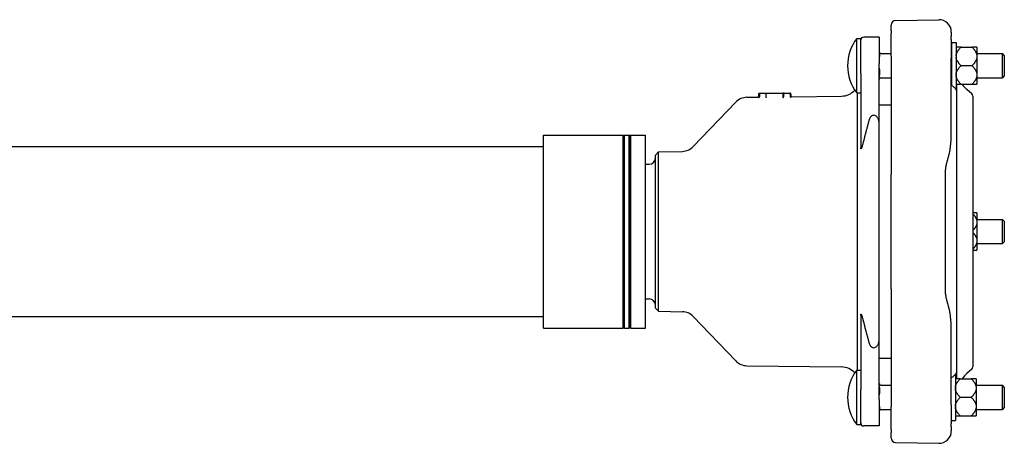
# Model space of a CAD drawing. Header units: millimetres. Extents: x 655 to 4940, y 478 to 1373.
# Tile 3 of 4: x 1120 to 1758, y 1098 to 1373. Entities that reach past the tile are written whole.
import ezdxf

# ---------------------------------------------------------------- set-up
doc = ezdxf.new("R2010")
doc.units = ezdxf.units.MM
doc.layers.add('DETAIL', color=2, linetype='Continuous')

msp = doc.modelspace()

# ---------------------------------------------------------------- linework, layer by layer
at = {"layer": 'DETAIL'}
for p, q in [((1687.36, 1372.34), (1715.27, 1372.82)), ((1684.41, 1365.81), (1684.41, 1369.34)), ((1684.41, 1365.81), (1684.41, 1363.82)), ((1662.12, 1325.44), (1662.12, 1360.64)), ((1662.12, 1360.64), (1664.74, 1360.64)), ((1664.74, 1337.95), (1664.74, 1360.64)), ((1676.74, 1361.56), (1666.74, 1361.56)), ((1676.74, 1361.56), (1676.74, 1344.35)), ((1684.41, 1349.22), (1684.41, 1363.82)), ((1723.41, 1364.83), (1723.41, 1361.91)), ((1723.41, 1359.91), (1723.41, 1361.91)), ((1723.41, 1359.91), (1723.41, 1347.82)), ((1723.52, 1358.04), (1723.52, 1330.45)), ((1723.52, 1358.04), (1726.52, 1358.04)), ((1726.52, 1358.04), (1726.52, 1328.04)), ((1729.72, 1355.03), (1726.52, 1355.03)), ((1729.72, 1355.03), (1736.82, 1355.03)), ((1740.02, 1355.03), (1736.82, 1355.03)), ((1740.02, 1355.03), (1740.02, 1349.41)), ((1677.74, 1350.89), (1684.41, 1350.89)), ((1684.41, 1349.22), (1684.41, 1272.73)), ((1723.41, 1350.89), (1723.52, 1350.89)), ((1723.41, 1300.02), (1723.41, 1347.82)), ((1740.02, 1350.89), (1756.52, 1350.89)), ((1740.02, 1349.41), (1740.02, 1348.65)), ((1740.02, 1348.65), (1740.02, 1337.42)), ((1756.52, 1335.19), (1756.52, 1350.89)), ((1757.74, 1349.67), (1756.52, 1350.89)), ((1757.74, 1349.67), (1757.74, 1336.41)), ((1676.74, 1305.45), (1676.74, 1344.35)), ((1736.82, 1343.04), (1729.72, 1343.04)), ((1664.74, 1337.95), (1664.74, 1289.81)), ((1677.74, 1335.19), (1684.41, 1335.19)), ((1723.41, 1335.19), (1723.52, 1335.19)), ((1740.02, 1337.42), (1740.02, 1336.66)), ((1740.02, 1336.66), (1740.02, 1331.04)), ((1740.02, 1335.19), (1756.52, 1335.19)), ((1757.74, 1336.41), (1756.52, 1335.19)), ((1726.21, 1328.04), (1726.52, 1328.04)), ((1726.52, 1331.04), (1729.72, 1331.04)), ((1726.87, 1331.04), (1726.87, 1327.05)), ((1726.87, 1327.05), (1726.87, 1144.27)), ((1729.72, 1331.04), (1736.82, 1331.04)), ((1736.7, 1324.74), (1733.55, 1327.54)), ((1736.82, 1331.04), (1740.02, 1331.04)), ((1590.93, 1322.55), (1598.02, 1322.64)), ((1598.52, 1324.65), (1598.52, 1323.14)), ((1599.02, 1325.15), (1599.59, 1325.15)), ((1599.09, 1324.65), (1599.09, 1322.84)), ((1599.59, 1325.15), (1603.4, 1325.15)), ((1603.4, 1325.15), (1614.55, 1325.15)), ((1603.56, 1322.73), (1603.56, 1324.65)), ((1614.47, 1322.85), (1614.47, 1324.65)), ((1614.47, 1322.85), (1614.47, 1322.85)), ((1615.16, 1325.15), (1614.55, 1325.15)), ((1614.82, 1322.82), (1614.82, 1324.65)), ((1615.16, 1325.15), (1618.44, 1325.15)), ((1618.44, 1325.15), (1619.02, 1325.15)), ((1618.94, 1324.65), (1618.94, 1323.11)), ((1619.52, 1324.65), (1619.52, 1323.43)), ((1620.02, 1322.93), (1652.25, 1323.34)), ((1662.12, 1325.44), (1664.74, 1325.44)), ((1662.59, 1145.86), (1662.59, 1325.44)), ((1737.37, 1323.24), (1737.37, 1148.05)), ((1556.25, 1290.65), (1583.84, 1319.47)), ((1676.74, 1317.65), (1683.41, 1317.65)), ((1683.41, 1317.65), (1684.41, 1317.65)), ((1676.73, 1305.45), (1676.74, 1305.45)), ((1676.74, 1165.85), (1676.74, 1305.45)), ((1459.31, 1173.15), (1459.31, 1298.15)), ((1459.31, 1298.15), (1510.81, 1298.15)), ((1510.81, 1173.15), (1510.81, 1298.15)), ((1511.31, 1297.65), (1510.81, 1298.15)), ((1511.31, 1297.65), (1511.81, 1298.15)), ((1511.31, 1173.65), (1511.31, 1297.65)), ((1511.81, 1173.15), (1511.81, 1298.15)), ((1511.81, 1298.15), (1514.81, 1298.15)), ((1514.81, 1173.15), (1514.81, 1298.15)), ((1515.31, 1297.65), (1514.81, 1298.15)), ((1515.31, 1297.65), (1515.81, 1298.15)), ((1515.31, 1173.65), (1515.31, 1297.65)), ((1515.81, 1173.15), (1515.81, 1298.15)), ((1515.81, 1298.15), (1525.31, 1298.15)), ((1525.31, 1173.15), (1525.31, 1298.15)), ((1023.31, 1290.65), (1459.31, 1290.65)), ((1531.74, 1285.2), (1533.78, 1287.24)), ((1531.74, 1186.1), (1531.74, 1285.2)), ((1533.78, 1287.24), (1549.24, 1287.56)), ((1533.78, 1184.05), (1533.78, 1287.24)), ((1525.31, 1279.27), (1527.74, 1279.27)), ((1684.41, 1198.6), (1684.41, 1272.73)), ((1740.02, 1247.64), (1737.37, 1247.64)), ((1740.02, 1247.64), (1740.02, 1242.03)), ((1740.02, 1243.5), (1756.52, 1243.5)), ((1740.02, 1242.03), (1740.02, 1241.27)), ((1740.02, 1241.27), (1740.02, 1230.03)), ((1756.52, 1227.8), (1756.52, 1243.5)), ((1757.74, 1242.28), (1756.52, 1243.5)), ((1757.74, 1242.28), (1757.74, 1229.02)), ((1740.02, 1230.03), (1740.02, 1229.27)), ((1740.02, 1229.27), (1740.02, 1223.65)), ((1740.02, 1227.8), (1756.52, 1227.8)), ((1757.74, 1229.02), (1756.52, 1227.8)), ((1737.37, 1223.65), (1740.02, 1223.65)), ((1684.41, 1198.6), (1684.41, 1122.1)), ((1525.31, 1192.02), (1527.74, 1192.02)), ((1023.31, 1180.65), (1459.31, 1180.65)), ((1531.74, 1186.1), (1533.78, 1184.05)), ((1533.78, 1184.05), (1549.24, 1183.73)), ((1556.25, 1180.65), (1583.84, 1151.83)), ((1664.74, 1181.49), (1664.74, 1133.35)), ((1511.31, 1173.65), (1510.81, 1173.15)), ((1511.31, 1173.65), (1511.81, 1173.15)), ((1515.31, 1173.65), (1514.81, 1173.15)), ((1515.31, 1173.65), (1515.81, 1173.15)), ((1459.31, 1173.15), (1510.81, 1173.15)), ((1511.81, 1173.15), (1514.81, 1173.15)), ((1515.81, 1173.15), (1525.31, 1173.15)), ((1723.41, 1123.51), (1723.41, 1171.31)), ((1676.74, 1165.85), (1676.73, 1165.85)), ((1676.74, 1126.94), (1676.74, 1165.85)), ((1590.93, 1148.74), (1652.25, 1147.95)), ((1676.74, 1153.65), (1683.41, 1153.65)), ((1683.41, 1153.65), (1684.41, 1153.65)), ((1662.12, 1110.66), (1662.12, 1145.86)), ((1662.12, 1145.86), (1664.74, 1145.86)), ((1726.02, 1143.05), (1726.02, 1113.26)), ((1726.87, 1144.27), (1726.87, 1140.26)), ((1736.7, 1146.56), (1733.55, 1143.76)), ((1677.74, 1136.11), (1684.41, 1136.11)), ((1729.22, 1140.26), (1726.02, 1140.26)), ((1729.22, 1140.26), (1736.32, 1140.26)), ((1739.52, 1140.26), (1736.32, 1140.26)), ((1739.52, 1140.26), (1739.52, 1134.64)), ((1739.52, 1136.11), (1756.52, 1136.11)), ((1756.52, 1120.41), (1756.52, 1136.11)), ((1757.74, 1134.89), (1756.52, 1136.11)), ((1664.74, 1110.66), (1664.74, 1133.35)), ((1739.52, 1134.64), (1739.52, 1133.88)), ((1739.52, 1133.88), (1739.52, 1122.64)), ((1757.74, 1134.89), (1757.74, 1121.63)), ((1676.74, 1126.94), (1676.74, 1109.73)), ((1723.41, 1123.51), (1723.41, 1111.41)), ((1736.32, 1128.26), (1729.22, 1128.26)), ((1739.52, 1122.64), (1739.52, 1121.88)), ((1677.74, 1120.41), (1684.41, 1120.41)), ((1684.41, 1107.5), (1684.41, 1122.1)), ((1726.02, 1116.27), (1729.22, 1116.27)), ((1729.22, 1116.27), (1736.32, 1116.27)), ((1736.32, 1116.27), (1739.52, 1116.27)), ((1739.52, 1121.88), (1739.52, 1116.27)), ((1739.52, 1120.41), (1756.52, 1120.41)), ((1757.74, 1121.63), (1756.52, 1120.41)), ((1662.12, 1110.66), (1664.74, 1110.66)), ((1676.74, 1109.73), (1666.74, 1109.73)), ((1723.41, 1113.26), (1726.02, 1113.26)), ((1723.41, 1109.41), (1723.41, 1111.41)), ((1684.41, 1107.5), (1684.41, 1105.5)), ((1684.41, 1101.98), (1684.41, 1105.5)), ((1723.41, 1109.41), (1723.41, 1106.49)), ((1687.36, 1098.98), (1715.27, 1098.49))]:
    msp.add_line(p, q, dxfattribs=at)
at = {"layer": 'DETAIL', "flags": 128}
for points in [[(1726.52, 1349.41), (1726.54, 1349.64), (1726.57, 1349.86), (1726.61, 1350.08), (1726.66, 1350.31), (1726.72, 1350.53), (1726.79, 1350.76), (1726.86, 1350.98), (1726.95, 1351.21), (1727.05, 1351.43), (1727.16, 1351.66), (1727.27, 1351.89), (1727.4, 1352.12), (1727.54, 1352.35), (1727.68, 1352.58), (1727.84, 1352.82), (1728, 1353.05), (1728.18, 1353.29), (1728.37, 1353.53), (1728.56, 1353.77), (1728.77, 1354.02), (1728.99, 1354.27), (1729.22, 1354.52), (1729.46, 1354.77), (1729.72, 1355.03)], [(1736.82, 1355.03), (1737.07, 1354.77), (1737.31, 1354.52), (1737.54, 1354.27), (1737.76, 1354.02), (1737.97, 1353.77), (1738.16, 1353.53), (1738.35, 1353.29), (1738.53, 1353.05), (1738.69, 1352.82), (1738.85, 1352.58), (1739, 1352.35), (1739.13, 1352.12), (1739.26, 1351.89), (1739.37, 1351.66), (1739.48, 1351.43), (1739.58, 1351.21), (1739.67, 1350.98), (1739.75, 1350.76), (1739.81, 1350.53), (1739.87, 1350.31), (1739.92, 1350.08), (1739.96, 1349.86), (1739.99, 1349.64), (1740.02, 1349.41)], [(1676.74, 1351.76), (1676.74, 1351.62), (1676.75, 1351.48), (1676.77, 1351.34), (1676.79, 1351.21), (1676.81, 1351.08), (1676.84, 1350.94), (1676.86, 1350.8), (1676.89, 1350.66), (1676.91, 1350.52), (1676.92, 1350.38), (1676.93, 1350.24), (1676.94, 1350.11), (1676.93, 1349.98), (1676.92, 1349.84), (1676.91, 1349.71), (1676.89, 1349.56), (1676.86, 1349.42), (1676.84, 1349.28), (1676.81, 1349.15), (1676.79, 1349.01), (1676.77, 1348.88), (1676.75, 1348.74), (1676.74, 1348.6), (1676.74, 1348.47)], [(1729.72, 1343.04), (1729.46, 1343.29), (1729.22, 1343.55), (1728.99, 1343.8), (1728.77, 1344.05), (1728.56, 1344.29), (1728.37, 1344.53), (1728.18, 1344.77), (1728, 1345.01), (1727.84, 1345.25), (1727.68, 1345.48), (1727.54, 1345.71), (1727.4, 1345.95), (1727.27, 1346.18), (1727.16, 1346.4), (1727.05, 1346.63), (1726.95, 1346.86), (1726.86, 1347.08), (1726.79, 1347.31), (1726.72, 1347.53), (1726.66, 1347.76), (1726.61, 1347.98), (1726.57, 1348.2), (1726.54, 1348.43), (1726.52, 1348.65)], [(1740.02, 1348.65), (1739.99, 1348.43), (1739.96, 1348.2), (1739.92, 1347.98), (1739.87, 1347.76), (1739.81, 1347.53), (1739.75, 1347.31), (1739.67, 1347.08), (1739.58, 1346.86), (1739.48, 1346.63), (1739.37, 1346.4), (1739.26, 1346.18), (1739.13, 1345.95), (1739, 1345.71), (1738.85, 1345.48), (1738.69, 1345.25), (1738.53, 1345.01), (1738.35, 1344.77), (1738.16, 1344.53), (1737.97, 1344.29), (1737.76, 1344.05), (1737.54, 1343.8), (1737.31, 1343.55), (1737.07, 1343.29), (1736.82, 1343.04)], [(1676.74, 1341.54), (1676.74, 1341.32), (1676.75, 1341.08), (1676.77, 1340.85), (1676.79, 1340.63), (1676.81, 1340.41), (1676.84, 1340.18), (1676.86, 1339.95), (1676.89, 1339.71), (1676.91, 1339.48), (1676.92, 1339.24), (1676.93, 1339.02), (1676.94, 1338.8), (1676.93, 1338.58), (1676.92, 1338.35), (1676.91, 1338.12), (1676.89, 1337.88), (1676.86, 1337.64), (1676.84, 1337.41), (1676.81, 1337.18), (1676.79, 1336.96), (1676.77, 1336.74), (1676.75, 1336.51), (1676.74, 1336.27), (1676.74, 1336.05)], [(1726.52, 1337.42), (1726.54, 1337.64), (1726.57, 1337.87), (1726.61, 1338.09), (1726.66, 1338.31), (1726.72, 1338.54), (1726.79, 1338.76), (1726.86, 1338.99), (1726.95, 1339.21), (1727.05, 1339.44), (1727.16, 1339.67), (1727.27, 1339.9), (1727.4, 1340.12), (1727.54, 1340.36), (1727.68, 1340.59), (1727.84, 1340.82), (1728, 1341.06), (1728.18, 1341.3), (1728.37, 1341.54), (1728.56, 1341.78), (1728.77, 1342.03), (1728.99, 1342.27), (1729.22, 1342.52), (1729.46, 1342.78), (1729.72, 1343.04)], [(1736.82, 1343.04), (1737.07, 1342.78), (1737.31, 1342.52), (1737.54, 1342.27), (1737.76, 1342.03), (1737.97, 1341.78), (1738.16, 1341.54), (1738.35, 1341.3), (1738.53, 1341.06), (1738.69, 1340.82), (1738.85, 1340.59), (1739, 1340.36), (1739.13, 1340.12), (1739.26, 1339.9), (1739.37, 1339.67), (1739.48, 1339.44), (1739.58, 1339.21), (1739.67, 1338.99), (1739.75, 1338.76), (1739.81, 1338.54), (1739.87, 1338.31), (1739.92, 1338.09), (1739.96, 1337.87), (1739.99, 1337.64), (1740.02, 1337.42)], [(1729.72, 1331.04), (1729.46, 1331.3), (1729.22, 1331.55), (1728.99, 1331.8), (1728.77, 1332.05), (1728.56, 1332.3), (1728.37, 1332.54), (1728.18, 1332.78), (1728, 1333.02), (1727.84, 1333.25), (1727.68, 1333.49), (1727.54, 1333.72), (1727.4, 1333.95), (1727.27, 1334.18), (1727.16, 1334.41), (1727.05, 1334.64), (1726.95, 1334.86), (1726.86, 1335.09), (1726.79, 1335.31), (1726.72, 1335.54), (1726.66, 1335.76), (1726.61, 1335.99), (1726.57, 1336.21), (1726.54, 1336.43), (1726.52, 1336.66)], [(1740.02, 1336.66), (1739.99, 1336.43), (1739.96, 1336.21), (1739.92, 1335.99), (1739.87, 1335.76), (1739.81, 1335.54), (1739.75, 1335.31), (1739.67, 1335.09), (1739.58, 1334.86), (1739.48, 1334.64), (1739.37, 1334.41), (1739.26, 1334.18), (1739.13, 1333.95), (1739, 1333.72), (1738.85, 1333.49), (1738.69, 1333.25), (1738.53, 1333.02), (1738.35, 1332.78), (1738.16, 1332.54), (1737.97, 1332.3), (1737.76, 1332.05), (1737.54, 1331.8), (1737.31, 1331.55), (1737.07, 1331.3), (1736.82, 1331.04)], [(1726.87, 1327.05), (1726.86, 1327.05), (1726.85, 1327.08), (1726.83, 1327.11), (1726.81, 1327.16), (1726.77, 1327.23), (1726.72, 1327.31), (1726.67, 1327.41), (1726.6, 1327.51), (1726.51, 1327.64), (1726.42, 1327.77), (1726.31, 1327.92), (1726.18, 1328.07), (1726.04, 1328.24), (1725.88, 1328.42), (1725.71, 1328.61), (1725.52, 1328.81), (1725.31, 1329.01), (1725.09, 1329.22), (1724.85, 1329.43), (1724.59, 1329.65), (1724.32, 1329.86), (1724.03, 1330.08), (1723.73, 1330.3), (1723.41, 1330.52)], [(1598.02, 1322.64), (1598.21, 1322.68), (1598.37, 1322.79), (1598.48, 1322.95), (1598.52, 1323.14)], [(1598.83, 1322.42), (1598.86, 1322.43), (1598.9, 1322.45), (1598.95, 1322.5), (1599, 1322.56), (1599.05, 1322.64), (1599.08, 1322.74), (1599.09, 1322.84)], [(1603.4, 1325.15), (1603.41, 1325.15), (1603.42, 1325.15), (1603.43, 1325.14), (1603.44, 1325.14), (1603.45, 1325.13), (1603.46, 1325.12), (1603.47, 1325.11), (1603.48, 1325.1), (1603.49, 1325.09), (1603.5, 1325.07), (1603.5, 1325.05), (1603.51, 1325.03), (1603.52, 1325.01), (1603.52, 1324.99), (1603.53, 1324.96), (1603.53, 1324.93), (1603.54, 1324.9), (1603.54, 1324.87), (1603.55, 1324.84), (1603.55, 1324.8), (1603.55, 1324.77), (1603.56, 1324.73), (1603.56, 1324.69), (1603.56, 1324.65)], [(1603.56, 1322.73), (1603.56, 1322.73), (1603.56, 1322.73), (1603.56, 1322.72), (1603.56, 1322.72), (1603.56, 1322.72), (1603.56, 1322.72), (1603.56, 1322.72), (1603.56, 1322.72), (1603.56, 1322.72), (1603.56, 1322.72), (1603.56, 1322.72), (1603.56, 1322.72), (1603.56, 1322.72), (1603.56, 1322.71), (1603.56, 1322.71), (1603.56, 1322.71), (1603.56, 1322.71), (1603.56, 1322.71), (1603.56, 1322.71), (1603.56, 1322.71), (1603.56, 1322.71), (1603.56, 1322.71), (1603.56, 1322.71), (1603.56, 1322.71)], [(1603.66, 1322.19), (1603.65, 1322.2), (1603.65, 1322.2), (1603.65, 1322.21), (1603.64, 1322.22), (1603.64, 1322.23), (1603.63, 1322.24), (1603.63, 1322.26), (1603.62, 1322.27), (1603.62, 1322.29), (1603.61, 1322.31), (1603.61, 1322.33), (1603.6, 1322.35), (1603.6, 1322.37), (1603.59, 1322.4), (1603.59, 1322.42), (1603.58, 1322.45), (1603.58, 1322.48), (1603.57, 1322.51), (1603.57, 1322.54), (1603.57, 1322.57), (1603.56, 1322.6), (1603.56, 1322.64), (1603.56, 1322.67), (1603.56, 1322.71)], [(1614.39, 1322.33), (1614.4, 1322.34), (1614.4, 1322.34), (1614.41, 1322.35), (1614.41, 1322.36), (1614.42, 1322.37), (1614.42, 1322.38), (1614.43, 1322.4), (1614.43, 1322.41), (1614.44, 1322.43), (1614.44, 1322.45), (1614.45, 1322.47), (1614.45, 1322.49), (1614.45, 1322.51), (1614.46, 1322.54), (1614.46, 1322.56), (1614.46, 1322.59), (1614.47, 1322.62), (1614.47, 1322.65), (1614.47, 1322.68), (1614.47, 1322.72), (1614.47, 1322.75), (1614.47, 1322.78), (1614.47, 1322.82), (1614.47, 1322.85)], [(1614.55, 1325.15), (1614.55, 1325.15), (1614.54, 1325.14), (1614.54, 1325.14), (1614.54, 1325.13), (1614.53, 1325.13), (1614.53, 1325.12), (1614.52, 1325.11), (1614.52, 1325.09), (1614.51, 1325.08), (1614.51, 1325.06), (1614.51, 1325.04), (1614.5, 1325.02), (1614.5, 1325), (1614.49, 1324.98), (1614.49, 1324.95), (1614.49, 1324.92), (1614.49, 1324.89), (1614.48, 1324.86), (1614.48, 1324.83), (1614.48, 1324.79), (1614.48, 1324.76), (1614.48, 1324.72), (1614.48, 1324.69), (1614.47, 1324.65)], [(1614.48, 1322.32), (1614.5, 1322.33), (1614.52, 1322.33), (1614.54, 1322.34), (1614.56, 1322.35), (1614.58, 1322.36), (1614.6, 1322.37), (1614.62, 1322.39), (1614.64, 1322.4), (1614.66, 1322.42), (1614.68, 1322.44), (1614.69, 1322.46), (1614.71, 1322.48), (1614.72, 1322.5), (1614.74, 1322.53), (1614.75, 1322.55), (1614.76, 1322.58), (1614.77, 1322.61), (1614.78, 1322.64), (1614.79, 1322.67), (1614.8, 1322.7), (1614.81, 1322.73), (1614.81, 1322.76), (1614.81, 1322.79), (1614.82, 1322.82)], [(1615.16, 1325.15), (1615.14, 1325.15), (1615.11, 1325.14), (1615.09, 1325.14), (1615.07, 1325.13), (1615.05, 1325.12), (1615.03, 1325.11), (1615.01, 1325.1), (1614.99, 1325.08), (1614.97, 1325.06), (1614.95, 1325.05), (1614.93, 1325.02), (1614.92, 1325), (1614.9, 1324.98), (1614.89, 1324.95), (1614.87, 1324.93), (1614.86, 1324.9), (1614.85, 1324.87), (1614.84, 1324.84), (1614.83, 1324.81), (1614.83, 1324.78), (1614.82, 1324.75), (1614.82, 1324.71), (1614.82, 1324.68), (1614.82, 1324.65)], [(1614.82, 1322.82), (1614.82, 1322.82), (1614.82, 1322.82), (1614.82, 1322.82), (1614.82, 1322.82), (1614.82, 1322.82), (1614.82, 1322.82), (1614.82, 1322.82), (1614.82, 1322.82), (1614.82, 1322.82), (1614.82, 1322.82), (1614.82, 1322.82), (1614.82, 1322.82), (1614.82, 1322.82), (1614.82, 1322.82), (1614.82, 1322.82), (1614.82, 1322.82), (1614.82, 1322.82), (1614.82, 1322.82), (1614.82, 1322.82), (1614.82, 1322.82), (1614.82, 1322.82), (1614.82, 1322.82), (1614.82, 1322.82), (1614.82, 1322.82)], [(1618.94, 1323.11), (1618.95, 1323), (1618.98, 1322.91), (1619.03, 1322.82), (1619.09, 1322.76), (1619.14, 1322.72), (1619.18, 1322.7), (1619.21, 1322.68)], [(1619.52, 1323.43), (1619.55, 1323.24), (1619.66, 1323.07), (1619.83, 1322.96), (1620.02, 1322.93)], [(1670.06, 1307.6), (1669.91, 1307.06), (1669.76, 1306.52), (1669.61, 1305.97), (1669.46, 1305.44), (1669.31, 1304.9), (1669.16, 1304.36), (1669.02, 1303.83), (1668.87, 1303.29), (1668.73, 1302.76), (1668.59, 1302.23), (1668.45, 1301.71), (1668.31, 1301.18), (1668.17, 1300.65), (1668.04, 1300.13), (1667.9, 1299.61), (1667.77, 1299.09), (1667.63, 1298.57), (1667.5, 1298.05), (1667.37, 1297.54), (1667.24, 1297.02), (1667.11, 1296.51), (1666.99, 1296), (1666.86, 1295.49), (1666.74, 1294.98)], [(1676.73, 1305.45), (1676.7, 1305.95), (1676.65, 1306.46), (1676.56, 1306.96), (1676.45, 1307.45), (1676.31, 1307.91), (1676.14, 1308.38), (1675.93, 1308.85), (1675.68, 1309.29), (1675.41, 1309.69), (1675.08, 1310.06), (1674.69, 1310.39), (1674.28, 1310.65), (1673.81, 1310.83), (1673.31, 1310.9), (1672.82, 1310.87), (1672.34, 1310.72), (1671.91, 1310.49), (1671.51, 1310.18), (1671.17, 1309.81), (1670.88, 1309.42), (1670.62, 1308.99), (1670.39, 1308.53), (1670.21, 1308.06), (1670.06, 1307.6)], [(1666.74, 1294.98), (1666.66, 1294.65), (1666.57, 1294.32), (1666.49, 1294), (1666.41, 1293.68), (1666.33, 1293.36), (1666.25, 1293.05), (1666.17, 1292.75), (1666.09, 1292.44), (1666, 1292.14), (1665.92, 1291.83), (1665.83, 1291.52), (1665.74, 1291.21), (1665.65, 1290.91), (1665.56, 1290.62), (1665.47, 1290.35), (1665.37, 1290.08), (1665.28, 1289.84), (1665.19, 1289.6), (1665.08, 1289.39), (1664.96, 1289.21), (1664.84, 1289.17), (1664.77, 1289.33), (1664.74, 1289.55), (1664.74, 1289.81)], [(1722.27, 1286.83), (1722.36, 1287.21), (1722.43, 1287.59), (1722.5, 1287.98), (1722.57, 1288.37), (1722.63, 1288.77), (1722.69, 1289.17), (1722.75, 1289.57), (1722.8, 1289.98), (1722.86, 1290.38), (1722.9, 1290.8), (1722.95, 1291.21), (1722.99, 1291.63), (1723.04, 1292.05), (1723.08, 1292.48), (1723.11, 1292.9), (1723.15, 1293.33), (1723.18, 1293.77), (1723.21, 1294.2), (1723.24, 1294.64), (1723.27, 1295.08), (1723.29, 1295.52), (1723.31, 1295.96), (1723.33, 1296.41), (1723.35, 1296.85)], [(1723.35, 1296.85), (1723.36, 1296.99), (1723.36, 1297.12), (1723.36, 1297.25), (1723.37, 1297.38), (1723.37, 1297.51), (1723.38, 1297.64), (1723.38, 1297.78), (1723.38, 1297.91), (1723.39, 1298.04), (1723.39, 1298.17), (1723.39, 1298.3), (1723.39, 1298.43), (1723.4, 1298.57), (1723.4, 1298.7), (1723.4, 1298.83), (1723.4, 1298.96), (1723.4, 1299.09), (1723.4, 1299.22), (1723.41, 1299.36), (1723.41, 1299.49), (1723.41, 1299.62), (1723.41, 1299.75), (1723.41, 1299.88), (1723.41, 1300.02)], [(1719.61, 1273.44), (1719.61, 1274.01), (1719.63, 1274.57), (1719.67, 1275.13), (1719.72, 1275.69), (1719.78, 1276.25), (1719.85, 1276.8), (1719.93, 1277.35), (1720.03, 1277.89), (1720.13, 1278.43), (1720.25, 1278.98), (1720.37, 1279.52), (1720.5, 1280.06), (1720.64, 1280.61), (1720.78, 1281.16), (1720.93, 1281.72), (1721.09, 1282.29), (1721.25, 1282.85), (1721.4, 1283.42), (1721.56, 1283.98), (1721.71, 1284.54), (1721.86, 1285.1), (1722, 1285.67), (1722.14, 1286.24), (1722.27, 1286.83)], [(1719.61, 1197.89), (1719.61, 1200.72), (1719.61, 1203.56), (1719.6, 1206.42), (1719.6, 1209.29), (1719.6, 1212.18), (1719.6, 1215.09), (1719.6, 1218), (1719.6, 1220.93), (1719.6, 1223.86), (1719.6, 1226.8), (1719.6, 1229.75), (1719.6, 1232.71), (1719.6, 1235.67), (1719.6, 1238.63), (1719.6, 1241.58), (1719.6, 1244.54), (1719.6, 1247.48), (1719.6, 1250.41), (1719.6, 1253.34), (1719.6, 1256.26), (1719.6, 1259.16), (1719.6, 1262.05), (1719.6, 1264.92), (1719.61, 1267.78), (1719.61, 1270.62), (1719.61, 1273.44)], [(1737.37, 1247.07), (1737.57, 1246.85), (1737.77, 1246.62), (1737.96, 1246.4), (1738.14, 1246.18), (1738.31, 1245.96), (1738.47, 1245.74), (1738.63, 1245.53), (1738.77, 1245.32), (1738.91, 1245.1), (1739.04, 1244.89), (1739.16, 1244.68), (1739.27, 1244.48), (1739.38, 1244.27), (1739.47, 1244.06), (1739.56, 1243.86), (1739.65, 1243.65), (1739.72, 1243.45), (1739.78, 1243.24), (1739.84, 1243.04), (1739.89, 1242.84), (1739.94, 1242.64), (1739.97, 1242.43), (1740, 1242.23), (1740.02, 1242.03)], [(1740.02, 1241.27), (1740, 1241.06), (1739.97, 1240.86), (1739.94, 1240.66), (1739.89, 1240.45), (1739.84, 1240.25), (1739.78, 1240.05), (1739.72, 1239.84), (1739.65, 1239.64), (1739.56, 1239.43), (1739.47, 1239.23), (1739.38, 1239.02), (1739.27, 1238.82), (1739.16, 1238.61), (1739.04, 1238.4), (1738.91, 1238.19), (1738.77, 1237.98), (1738.63, 1237.76), (1738.47, 1237.55), (1738.31, 1237.33), (1738.14, 1237.11), (1737.96, 1236.89), (1737.77, 1236.67), (1737.57, 1236.45), (1737.37, 1236.22)], [(1737.37, 1235.08), (1737.57, 1234.85), (1737.77, 1234.63), (1737.96, 1234.4), (1738.14, 1234.18), (1738.31, 1233.97), (1738.47, 1233.75), (1738.63, 1233.53), (1738.77, 1233.32), (1738.91, 1233.11), (1739.04, 1232.9), (1739.16, 1232.69), (1739.27, 1232.48), (1739.38, 1232.27), (1739.47, 1232.07), (1739.56, 1231.86), (1739.65, 1231.66), (1739.72, 1231.45), (1739.78, 1231.25), (1739.84, 1231.05), (1739.89, 1230.84), (1739.94, 1230.64), (1739.97, 1230.44), (1740, 1230.23), (1740.02, 1230.03)], [(1740.02, 1229.27), (1740, 1229.07), (1739.97, 1228.86), (1739.94, 1228.66), (1739.89, 1228.46), (1739.84, 1228.25), (1739.78, 1228.05), (1739.72, 1227.85), (1739.65, 1227.64), (1739.56, 1227.44), (1739.47, 1227.23), (1739.38, 1227.03), (1739.27, 1226.82), (1739.16, 1226.61), (1739.04, 1226.4), (1738.91, 1226.19), (1738.77, 1225.98), (1738.63, 1225.77), (1738.47, 1225.55), (1738.31, 1225.34), (1738.14, 1225.12), (1737.96, 1224.9), (1737.77, 1224.68), (1737.57, 1224.45), (1737.37, 1224.22)], [(1722.27, 1184.5), (1722.14, 1185.08), (1722.01, 1185.64), (1721.87, 1186.19), (1721.72, 1186.73), (1721.58, 1187.27), (1721.44, 1187.8), (1721.29, 1188.32), (1721.14, 1188.85), (1721, 1189.38), (1720.85, 1189.91), (1720.71, 1190.45), (1720.57, 1190.99), (1720.43, 1191.54), (1720.3, 1192.09), (1720.18, 1192.64), (1720.07, 1193.2), (1719.97, 1193.76), (1719.88, 1194.33), (1719.8, 1194.91), (1719.73, 1195.5), (1719.68, 1196.09), (1719.64, 1196.69), (1719.61, 1197.29), (1719.61, 1197.89)], [(1664.74, 1181.49), (1664.74, 1181.74), (1664.77, 1181.97), (1664.84, 1182.13), (1664.96, 1182.08), (1665.08, 1181.9), (1665.19, 1181.69), (1665.28, 1181.46), (1665.37, 1181.21), (1665.47, 1180.95), (1665.56, 1180.67), (1665.65, 1180.38), (1665.74, 1180.08), (1665.83, 1179.78), (1665.92, 1179.47), (1666, 1179.16), (1666.09, 1178.85), (1666.17, 1178.55), (1666.25, 1178.24), (1666.33, 1177.93), (1666.41, 1177.62), (1666.49, 1177.3), (1666.57, 1176.98), (1666.66, 1176.65), (1666.74, 1176.32)], [(1723.35, 1174.47), (1723.33, 1174.9), (1723.32, 1175.32), (1723.3, 1175.73), (1723.27, 1176.15), (1723.25, 1176.56), (1723.22, 1176.98), (1723.19, 1177.39), (1723.16, 1177.79), (1723.13, 1178.2), (1723.1, 1178.6), (1723.06, 1179), (1723.02, 1179.41), (1722.98, 1179.83), (1722.94, 1180.25), (1722.89, 1180.67), (1722.84, 1181.1), (1722.78, 1181.54), (1722.72, 1181.97), (1722.66, 1182.4), (1722.59, 1182.83), (1722.52, 1183.25), (1722.44, 1183.68), (1722.36, 1184.09), (1722.27, 1184.5)], [(1666.74, 1176.32), (1666.86, 1175.81), (1666.99, 1175.3), (1667.11, 1174.79), (1667.24, 1174.27), (1667.37, 1173.76), (1667.5, 1173.24), (1667.63, 1172.73), (1667.77, 1172.21), (1667.9, 1171.69), (1668.04, 1171.16), (1668.17, 1170.64), (1668.31, 1170.12), (1668.45, 1169.59), (1668.59, 1169.06), (1668.73, 1168.53), (1668.87, 1168), (1669.02, 1167.47), (1669.16, 1166.93), (1669.31, 1166.4), (1669.46, 1165.86), (1669.61, 1165.32), (1669.76, 1164.78), (1669.91, 1164.24), (1670.06, 1163.69)], [(1723.41, 1171.31), (1723.41, 1171.44), (1723.41, 1171.58), (1723.41, 1171.71), (1723.41, 1171.84), (1723.41, 1171.97), (1723.4, 1172.1), (1723.4, 1172.23), (1723.4, 1172.37), (1723.4, 1172.5), (1723.4, 1172.63), (1723.4, 1172.76), (1723.39, 1172.89), (1723.39, 1173.02), (1723.39, 1173.16), (1723.39, 1173.29), (1723.38, 1173.42), (1723.38, 1173.55), (1723.38, 1173.68), (1723.37, 1173.81), (1723.37, 1173.95), (1723.36, 1174.08), (1723.36, 1174.21), (1723.36, 1174.34), (1723.35, 1174.47)], [(1670.06, 1163.69), (1670.21, 1163.24), (1670.39, 1162.76), (1670.62, 1162.3), (1670.88, 1161.87), (1671.17, 1161.49), (1671.51, 1161.12), (1671.91, 1160.81), (1672.34, 1160.58), (1672.82, 1160.43), (1673.31, 1160.39), (1673.81, 1160.47), (1674.28, 1160.65), (1674.69, 1160.9), (1675.08, 1161.24), (1675.41, 1161.61), (1675.68, 1162.01), (1675.93, 1162.45), (1676.14, 1162.92), (1676.31, 1163.39), (1676.45, 1163.85), (1676.56, 1164.33), (1676.65, 1164.84), (1676.7, 1165.35), (1676.73, 1165.85)], [(1723.41, 1140.8), (1723.73, 1141.01), (1724.03, 1141.23), (1724.32, 1141.45), (1724.59, 1141.67), (1724.85, 1141.89), (1725.09, 1142.1), (1725.31, 1142.31), (1725.52, 1142.51), (1725.71, 1142.71), (1725.88, 1142.9), (1726.04, 1143.07), (1726.18, 1143.24), (1726.31, 1143.4), (1726.42, 1143.55), (1726.51, 1143.68), (1726.6, 1143.8), (1726.67, 1143.91), (1726.72, 1144.01), (1726.77, 1144.09), (1726.81, 1144.15), (1726.83, 1144.2), (1726.85, 1144.24), (1726.86, 1144.26), (1726.87, 1144.27)], [(1676.74, 1135.3), (1676.74, 1135.08), (1676.75, 1134.85), (1676.77, 1134.61), (1676.79, 1134.39), (1676.81, 1134.17), (1676.84, 1133.95), (1676.86, 1133.72), (1676.89, 1133.48), (1676.91, 1133.25), (1676.92, 1133.02), (1676.93, 1132.79), (1676.94, 1132.57), (1676.93, 1132.35), (1676.92, 1132.13), (1676.91, 1131.9), (1676.89, 1131.66), (1676.86, 1131.43), (1676.84, 1131.2), (1676.81, 1130.97), (1676.79, 1130.75), (1676.77, 1130.53), (1676.75, 1130.3), (1676.74, 1130.06), (1676.74, 1129.84)], [(1726.02, 1134.64), (1726.04, 1134.86), (1726.07, 1135.09), (1726.11, 1135.31), (1726.16, 1135.53), (1726.22, 1135.76), (1726.29, 1135.98), (1726.36, 1136.21), (1726.45, 1136.43), (1726.55, 1136.66), (1726.66, 1136.89), (1726.77, 1137.12), (1726.9, 1137.34), (1727.04, 1137.58), (1727.18, 1137.81), (1727.34, 1138.04), (1727.5, 1138.28), (1727.68, 1138.52), (1727.87, 1138.76), (1728.06, 1139), (1728.27, 1139.25), (1728.49, 1139.49), (1728.72, 1139.74), (1728.96, 1140), (1729.22, 1140.26)], [(1736.32, 1140.26), (1736.57, 1140), (1736.81, 1139.74), (1737.04, 1139.49), (1737.26, 1139.25), (1737.47, 1139), (1737.66, 1138.76), (1737.85, 1138.52), (1738.03, 1138.28), (1738.19, 1138.04), (1738.35, 1137.81), (1738.5, 1137.58), (1738.63, 1137.34), (1738.76, 1137.12), (1738.87, 1136.89), (1738.98, 1136.66), (1739.08, 1136.43), (1739.17, 1136.21), (1739.25, 1135.98), (1739.31, 1135.76), (1739.37, 1135.53), (1739.42, 1135.31), (1739.46, 1135.09), (1739.49, 1134.86), (1739.52, 1134.64)], [(1729.22, 1128.26), (1728.96, 1128.52), (1728.72, 1128.77), (1728.49, 1129.02), (1728.27, 1129.27), (1728.06, 1129.52), (1727.87, 1129.76), (1727.68, 1130), (1727.5, 1130.24), (1727.34, 1130.47), (1727.18, 1130.71), (1727.04, 1130.94), (1726.9, 1131.17), (1726.77, 1131.4), (1726.66, 1131.63), (1726.55, 1131.86), (1726.45, 1132.08), (1726.36, 1132.31), (1726.29, 1132.53), (1726.22, 1132.76), (1726.16, 1132.98), (1726.11, 1133.21), (1726.07, 1133.43), (1726.04, 1133.65), (1726.02, 1133.88)], [(1739.52, 1133.88), (1739.49, 1133.65), (1739.46, 1133.43), (1739.42, 1133.21), (1739.37, 1132.98), (1739.31, 1132.76), (1739.25, 1132.53), (1739.17, 1132.31), (1739.08, 1132.08), (1738.98, 1131.86), (1738.87, 1131.63), (1738.76, 1131.4), (1738.63, 1131.17), (1738.5, 1130.94), (1738.35, 1130.71), (1738.19, 1130.47), (1738.03, 1130.24), (1737.85, 1130), (1737.66, 1129.76), (1737.47, 1129.52), (1737.26, 1129.27), (1737.04, 1129.02), (1736.81, 1128.77), (1736.57, 1128.52), (1736.32, 1128.26)], [(1676.74, 1122.9), (1676.74, 1122.76), (1676.75, 1122.62), (1676.77, 1122.48), (1676.79, 1122.34), (1676.81, 1122.21), (1676.84, 1122.07), (1676.86, 1121.93), (1676.89, 1121.78), (1676.91, 1121.64), (1676.92, 1121.5), (1676.93, 1121.36), (1676.94, 1121.23), (1676.93, 1121.09), (1676.92, 1120.95), (1676.91, 1120.81), (1676.89, 1120.67), (1676.86, 1120.53), (1676.84, 1120.38), (1676.81, 1120.24), (1676.79, 1120.11), (1676.77, 1119.98), (1676.75, 1119.83), (1676.74, 1119.69), (1676.74, 1119.55)], [(1726.02, 1122.64), (1726.04, 1122.87), (1726.07, 1123.09), (1726.11, 1123.32), (1726.16, 1123.54), (1726.22, 1123.76), (1726.29, 1123.99), (1726.36, 1124.21), (1726.45, 1124.44), (1726.55, 1124.67), (1726.66, 1124.89), (1726.77, 1125.12), (1726.9, 1125.35), (1727.04, 1125.58), (1727.18, 1125.81), (1727.34, 1126.05), (1727.5, 1126.28), (1727.68, 1126.52), (1727.87, 1126.76), (1728.06, 1127.01), (1728.27, 1127.25), (1728.49, 1127.5), (1728.72, 1127.75), (1728.96, 1128), (1729.22, 1128.26)], [(1736.32, 1128.26), (1736.57, 1128), (1736.81, 1127.75), (1737.04, 1127.5), (1737.26, 1127.25), (1737.47, 1127.01), (1737.66, 1126.76), (1737.85, 1126.52), (1738.03, 1126.28), (1738.19, 1126.05), (1738.35, 1125.81), (1738.5, 1125.58), (1738.63, 1125.35), (1738.76, 1125.12), (1738.87, 1124.89), (1738.98, 1124.67), (1739.08, 1124.44), (1739.17, 1124.21), (1739.25, 1123.99), (1739.31, 1123.76), (1739.37, 1123.54), (1739.42, 1123.32), (1739.46, 1123.09), (1739.49, 1122.87), (1739.52, 1122.64)], [(1729.22, 1116.27), (1728.96, 1116.52), (1728.72, 1116.78), (1728.49, 1117.03), (1728.27, 1117.28), (1728.06, 1117.52), (1727.87, 1117.76), (1727.68, 1118.01), (1727.5, 1118.24), (1727.34, 1118.48), (1727.18, 1118.71), (1727.04, 1118.95), (1726.9, 1119.18), (1726.77, 1119.41), (1726.66, 1119.64), (1726.55, 1119.86), (1726.45, 1120.09), (1726.36, 1120.31), (1726.29, 1120.54), (1726.22, 1120.76), (1726.16, 1120.99), (1726.11, 1121.21), (1726.07, 1121.44), (1726.04, 1121.66), (1726.02, 1121.88)], [(1739.52, 1121.88), (1739.49, 1121.66), (1739.46, 1121.44), (1739.42, 1121.21), (1739.37, 1120.99), (1739.31, 1120.76), (1739.25, 1120.54), (1739.17, 1120.31), (1739.08, 1120.09), (1738.98, 1119.86), (1738.87, 1119.64), (1738.76, 1119.41), (1738.63, 1119.18), (1738.5, 1118.95), (1738.35, 1118.71), (1738.19, 1118.48), (1738.03, 1118.24), (1737.85, 1118.01), (1737.66, 1117.76), (1737.47, 1117.52), (1737.26, 1117.28), (1737.04, 1117.03), (1736.81, 1116.78), (1736.57, 1116.52), (1736.32, 1116.27)]]:
    msp.add_lwpolyline(points, dxfattribs=at)
at = {"layer": 'DETAIL'}
for centre, radius, start, end in [((1687.41, 1369.34), 3, 91, 180), ((1715.41, 1364.83), 8, 0, 91), ((1685.54, 1343.02), 29.3, 143.03659, 179.96435), ((1666.74, 1359.56), 2, 90, 180), ((1714.87, 1345.73), 12, 43.87188, 44.61047), ((1677.74, 1351.89), 1, 180, 270), ((1685.54, 1343.05), 29.3, 180.03565, 216.96341), ((1677.74, 1334.19), 1, 90, 180), ((1652.1, 1335.34), 12, 270.73889, 317.20002), ((1747.15, 1342.64), 20.32, 214.81763, 228.01155), ((1591.06, 1312.55), 10, 90.73889, 136.2587), ((1599.02, 1324.65), 0.5, 90, 180), ((1599.59, 1324.65), 0.5, 90, 180), ((1618.44, 1324.65), 0.5, 0, 90), ((1619.02, 1324.65), 0.5, 0, 90), ((1735.37, 1323.24), 2, 0, 48.27172), ((1549.03, 1297.56), 10, 271.18549, 316.2587), ((1527.74, 1283.27), 4, 270, 0), ((1527.74, 1188.02), 4, 0, 90), ((1549.03, 1173.74), 10, 43.7413, 88.81451), ((1591.06, 1158.74), 10, 223.7413, 269.26111), ((1735.37, 1148.05), 2, 311.72828, 0), ((1652.1, 1135.95), 12, 42.79998, 89.26111), ((1685.54, 1128.24), 29.3, 143.03659, 179.96435), ((1747.15, 1128.65), 20.32, 131.98845, 145.18237), ((1677.74, 1137.11), 1, 180, 270), ((1685.54, 1128.28), 29.3, 180.03565, 216.96341), ((1677.74, 1119.41), 1, 90, 180), ((1666.74, 1111.73), 2, 180, 270), ((1715.41, 1106.49), 8, 269, 0), ((1687.41, 1101.98), 3, 180, 269)]:
    msp.add_arc(centre, radius, start, end, dxfattribs=at)

doc.saveas('drawing.dxf')
